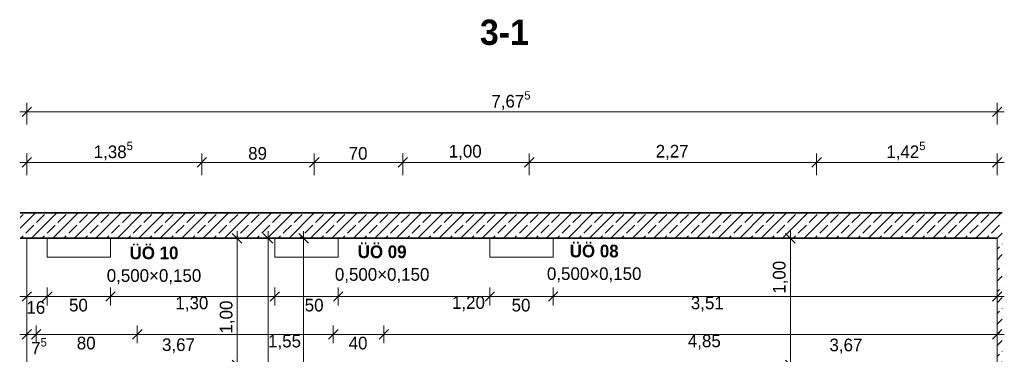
# Model space of a CAD drawing. Extents: x -22247 to 536407, y -187892 to 17509.
# Tile 40 of 75: x 272983 to 280770, y -181223 to -178577. Entities that reach past the tile are written whole.
import ezdxf

# ---------------------------------------------------------------- set-up
doc = ezdxf.new("R2010")
doc.units = 0
doc.header["$LTSCALE"] = 50
for name, color, linetype, lineweight in [('01 Allgemein Beschriftung', 7, 'Continuous', 25), ('01 Bemaßung einbauteile', 7, 'Continuous', 25), ('01AFU Allgemein Bemaßung', 7, 'Continuous', 25), ('20 Außenwände', 7, 'Continuous', 25), ('20 Dach Stb-Decke', 7, 'Continuous', 25), ('20 Fenster Texte', 7, 'Continuous', 25), ('20 Innenwände', 7, 'Continuous', 25)]:
    doc.layers.add(name, color=color, linetype=linetype, lineweight=lineweight)
doc.styles.add('ERSTELLTER_STIL_2', font='GOTHIC.TTF')
doc.styles.add('ERSTELLTER_STIL_3', font='txt')
pattern_1 = [(45, (273498.08, -184975.84), (-84.8528, 84.8528), []), (45, (273455.65, -184933.41), (-84.8528, 84.8528), [90, -30])]

# ---------------------------------------------------------------- blocks, each defined once
blk = doc.blocks.new('-D40')
at = {"layer": '01AFU Allgemein Bemaßung', "color": 7, "linetype": 'Continuous', "lineweight": 13, "ltscale": 0.00028561}
for p, q in [((275.2989, -180.3058), (275.1583, -180.3058)), ((275.2661, -180.3433), (275.1911, -180.2683)), ((275.2286, -182.8758), (275.2286, -180.3058)), ((275.2989, -182.8758), (275.1583, -182.8758)), ((275.1911, -182.8383), (275.2661, -182.9133))]:
    blk.add_line(p, q, dxfattribs=at)
at = {"layer": '01AFU Allgemein Bemaßung', "color": 7, "lineweight": 13, "ltscale": 0.00028561, "insert": (275.2086, -182.1702), "char_height": 0.1, "attachment_point": 7, "rotation": 90, "style": 'ERSTELLTER_STIL_2'}
blk.add_mtext('\\A1;{\\pql;\\fCentury Gothic|b0|i0|c0|p0;\\W1.000000;2,57}', dxfattribs=at)
blk = doc.blocks.new('-D41')
at = {"layer": '01AFU Allgemein Bemaßung', "color": 7, "linetype": 'Continuous', "lineweight": 13, "ltscale": 0.00028561}
for p, q in [((275.2286, -180.3058), (275.2286, -180.2496)), ((275.2989, -180.3058), (275.1583, -180.3058)), ((275.2661, -180.3433), (275.1911, -180.2683))]:
    blk.add_line(p, q, dxfattribs=at)
blk = doc.blocks.new('-D42')
at = {"layer": '01AFU Allgemein Bemaßung', "color": 7, "linetype": 'Continuous', "lineweight": 13, "ltscale": 0.00028561}
for p, q in [((273.0396, -180.8362), (273.0396, -180.6955)), ((273.2018, -180.8362), (273.2018, -180.6955)), ((272.9834, -180.7658), (273.0396, -180.7658)), ((273.0771, -180.7283), (273.0021, -180.8033)), ((273.0396, -180.7658), (273.2018, -180.7658)), ((273.2393, -180.7283), (273.1643, -180.8033))]:
    blk.add_line(p, q, dxfattribs=at)
at = {"layer": '01AFU Allgemein Bemaßung', "color": 7, "lineweight": 13, "ltscale": 0.00028561, "insert": (273.0366, -180.904), "char_height": 0.1, "attachment_point": 7, "style": 'ERSTELLTER_STIL_2'}
blk.add_mtext('\\A1;{\\pql;\\fCentury Gothic|b0|i0|c0|p0;\\W1.000000;16}', dxfattribs=at)
blk = doc.blocks.new('-D43')
at = {"layer": '01AFU Allgemein Bemaßung', "color": 7, "linetype": 'Continuous', "lineweight": 13, "ltscale": 0.00028561}
for p, q in [((273.2018, -180.8362), (273.2018, -180.6955)), ((273.7018, -180.8362), (273.7018, -180.6955)), ((273.2393, -180.7283), (273.1643, -180.8033)), ((273.2018, -180.7658), (273.7018, -180.7658)), ((273.7393, -180.7283), (273.6643, -180.8033))]:
    blk.add_line(p, q, dxfattribs=at)
at = {"layer": '01AFU Allgemein Bemaßung', "color": 7, "lineweight": 13, "ltscale": 0.00028561, "insert": (273.3735, -180.8858), "char_height": 0.1, "attachment_point": 7, "style": 'ERSTELLTER_STIL_2'}
blk.add_mtext('\\A1;{\\pql;\\fCentury Gothic|b0|i0|c0|p0;\\W1.000000;50}', dxfattribs=at)
blk = doc.blocks.new('-D44')
at = {"layer": '01AFU Allgemein Bemaßung', "color": 7, "linetype": 'Continuous', "lineweight": 13, "ltscale": 0.00028561}
for p, q in [((273.7018, -180.8362), (273.7018, -180.6955)), ((275.0018, -180.8362), (275.0018, -180.6955)), ((273.7393, -180.7283), (273.6643, -180.8033)), ((273.7018, -180.7658), (275.0018, -180.7658)), ((275.0393, -180.7283), (274.9643, -180.8033))]:
    blk.add_line(p, q, dxfattribs=at)
at = {"layer": '01AFU Allgemein Bemaßung', "color": 7, "lineweight": 13, "ltscale": 0.00028561, "insert": (274.2149, -180.8858), "char_height": 0.1, "attachment_point": 7, "style": 'ERSTELLTER_STIL_2'}
blk.add_mtext('\\A1;{\\pql;\\fCentury Gothic|b0|i0|c0|p0;\\W1.000000;1,30}', dxfattribs=at)
blk = doc.blocks.new('-D45')
at = {"layer": '01AFU Allgemein Bemaßung', "color": 7, "linetype": 'Continuous', "lineweight": 13, "ltscale": 0.00028561}
for p, q in [((275.0018, -180.8362), (275.0018, -180.6955)), ((275.5018, -180.8362), (275.5018, -180.6955)), ((275.0393, -180.7283), (274.9643, -180.8033)), ((275.0018, -180.7658), (275.5018, -180.7658)), ((275.5393, -180.7283), (275.4643, -180.8033))]:
    blk.add_line(p, q, dxfattribs=at)
at = {"layer": '01AFU Allgemein Bemaßung', "color": 7, "lineweight": 13, "ltscale": 0.00028561, "insert": (275.2376, -180.8858), "char_height": 0.1, "attachment_point": 7, "style": 'ERSTELLTER_STIL_2'}
blk.add_mtext('\\A1;{\\pql;\\fCentury Gothic|b0|i0|c0|p0;\\W1.000000;50}', dxfattribs=at)
blk = doc.blocks.new('-D46')
at = {"layer": '01AFU Allgemein Bemaßung', "color": 7, "linetype": 'Continuous', "lineweight": 13, "ltscale": 0.00028561}
for p, q in [((275.5018, -180.8362), (275.5018, -180.6955)), ((276.7018, -180.8362), (276.7018, -180.6955)), ((275.5393, -180.7283), (275.4643, -180.8033)), ((275.5018, -180.7658), (276.7018, -180.7658)), ((276.7393, -180.7283), (276.6643, -180.8033))]:
    blk.add_line(p, q, dxfattribs=at)
at = {"layer": '01AFU Allgemein Bemaßung', "color": 7, "lineweight": 13, "ltscale": 0.00028561, "insert": (276.4021, -180.8823), "char_height": 0.1, "attachment_point": 7, "style": 'ERSTELLTER_STIL_2'}
blk.add_mtext('\\A1;{\\pql;\\fCentury Gothic|b0|i0|c0|p0;\\W1.000000;1,20}', dxfattribs=at)
blk = doc.blocks.new('-D47')
at = {"layer": '01AFU Allgemein Bemaßung', "color": 7, "linetype": 'Continuous', "lineweight": 13, "ltscale": 0.00028561}
for p, q in [((276.7018, -180.8362), (276.7018, -180.6955)), ((277.2018, -180.8362), (277.2018, -180.6955)), ((276.7393, -180.7283), (276.6643, -180.8033)), ((276.7018, -180.7658), (277.2018, -180.7658)), ((277.2393, -180.7283), (277.1643, -180.8033))]:
    blk.add_line(p, q, dxfattribs=at)
at = {"layer": '01AFU Allgemein Bemaßung', "color": 7, "lineweight": 13, "ltscale": 0.00028561, "insert": (276.8735, -180.8858), "char_height": 0.1, "attachment_point": 7, "style": 'ERSTELLTER_STIL_2'}
blk.add_mtext('\\A1;{\\pql;\\fCentury Gothic|b0|i0|c0|p0;\\W1.000000;50}', dxfattribs=at)
blk = doc.blocks.new('-D48')
at = {"layer": '01AFU Allgemein Bemaßung', "color": 7, "linetype": 'Continuous', "lineweight": 13, "ltscale": 0.00028561}
for p, q in [((277.2018, -180.8362), (277.2018, -180.6955)), ((280.7136, -180.8362), (280.7136, -180.6955)), ((277.2393, -180.7283), (277.1643, -180.8033)), ((277.2018, -180.7658), (280.7136, -180.7658)), ((280.6761, -180.8033), (280.7511, -180.7283)), ((280.7136, -180.7658), (280.7699, -180.7658))]:
    blk.add_line(p, q, dxfattribs=at)
at = {"layer": '01AFU Allgemein Bemaßung', "color": 7, "lineweight": 13, "ltscale": 0.00028561, "insert": (278.2908, -180.8858), "char_height": 0.1, "attachment_point": 7, "style": 'ERSTELLTER_STIL_2'}
blk.add_mtext('\\A1;{\\pql;\\fCentury Gothic|b0|i0|c0|p0;\\W1.000000;3,51}', dxfattribs=at)
blk = doc.blocks.new('-D49')
at = {"layer": '01AFU Allgemein Bemaßung', "color": 7, "linetype": 'Continuous', "lineweight": 13, "ltscale": 0.00028561}
for p, q in [((273.0771, -181.0283), (273.0021, -181.1033)), ((273.0396, -181.1362), (273.0396, -180.9955)), ((273.1507, -181.0283), (273.0757, -181.1033)), ((273.1132, -181.1362), (273.1132, -180.9955)), ((272.9834, -181.0658), (273.0396, -181.0658)), ((273.0396, -181.0658), (273.1132, -181.0658))]:
    blk.add_line(p, q, dxfattribs=at)
at = {"layer": '01AFU Allgemein Bemaßung', "color": 7, "lineweight": 13, "ltscale": 0.00028561, "insert": (273.0742, -181.2539), "char_height": 0.1, "attachment_point": 7, "style": 'ERSTELLTER_STIL_2'}
blk.add_mtext('\\A1;{\\pql;\\fCentury Gothic|b0|i0|c0|p0;\\W1.000000;7\\fCentury Gothic|b0|i0|c0|p0;\\W1.000000;\\A1{\\H.66x;\\S5^  ;}}', dxfattribs=at)
blk = doc.blocks.new('-D50')
at = {"layer": '01AFU Allgemein Bemaßung', "color": 7, "linetype": 'Continuous', "lineweight": 13, "ltscale": 0.00028561}
for p, q in [((273.1507, -181.0283), (273.0757, -181.1033)), ((273.1132, -181.1362), (273.1132, -180.9955)), ((273.9507, -181.0283), (273.8757, -181.1033)), ((273.9132, -181.1362), (273.9132, -180.9955)), ((273.1132, -181.0658), (273.9132, -181.0658))]:
    blk.add_line(p, q, dxfattribs=at)
at = {"layer": '01AFU Allgemein Bemaßung', "color": 7, "lineweight": 13, "ltscale": 0.00028561, "insert": (273.435, -181.1858), "char_height": 0.1, "attachment_point": 7, "style": 'ERSTELLTER_STIL_2'}
blk.add_mtext('\\A1;{\\pql;\\fCentury Gothic|b0|i0|c0|p0;\\W1.000000;80}', dxfattribs=at)
blk = doc.blocks.new('-D51')
at = {"layer": '01AFU Allgemein Bemaßung', "color": 7, "linetype": 'Continuous', "lineweight": 13, "ltscale": 0.00028561}
for p, q in [((273.9507, -181.0283), (273.8757, -181.1033)), ((273.9132, -181.1362), (273.9132, -180.9955)), ((275.5007, -181.0283), (275.4257, -181.1033)), ((275.4632, -181.1362), (275.4632, -180.9955)), ((273.9132, -181.0658), (275.4632, -181.0658))]:
    blk.add_line(p, q, dxfattribs=at)
at = {"layer": '01AFU Allgemein Bemaßung', "color": 7, "lineweight": 13, "ltscale": 0.00028561, "insert": (274.9476, -181.1873), "char_height": 0.1, "attachment_point": 7, "style": 'ERSTELLTER_STIL_2'}
blk.add_mtext('\\A1;{\\pql;\\fCentury Gothic|b0|i0|c0|p0;\\W1.000000;1,55}', dxfattribs=at)
blk = doc.blocks.new('-D52')
at = {"layer": '01AFU Allgemein Bemaßung', "color": 7, "linetype": 'Continuous', "lineweight": 13, "ltscale": 0.00028561}
for p, q in [((275.5007, -181.0283), (275.4257, -181.1033)), ((275.4632, -181.1362), (275.4632, -180.9955)), ((275.9007, -181.0283), (275.8257, -181.1033)), ((275.8632, -181.1362), (275.8632, -180.9955)), ((275.4632, -181.0658), (275.8632, -181.0658))]:
    blk.add_line(p, q, dxfattribs=at)
at = {"layer": '01AFU Allgemein Bemaßung', "color": 7, "lineweight": 13, "ltscale": 0.00028561, "insert": (275.585, -181.1858), "char_height": 0.1, "attachment_point": 7, "style": 'ERSTELLTER_STIL_2'}
blk.add_mtext('\\A1;{\\pql;\\fCentury Gothic|b0|i0|c0|p0;\\W1.000000;40}', dxfattribs=at)
blk = doc.blocks.new('-D53')
at = {"layer": '01AFU Allgemein Bemaßung', "color": 7, "linetype": 'Continuous', "lineweight": 13, "ltscale": 0.00028561}
for p, q in [((275.9007, -181.0283), (275.8257, -181.1033)), ((275.8632, -181.1362), (275.8632, -180.9955)), ((280.6757, -181.1033), (280.7507, -181.0283)), ((280.7132, -181.1362), (280.7132, -180.9955)), ((275.8632, -181.0658), (280.7132, -181.0658)), ((280.7132, -181.0658), (280.7695, -181.0658))]:
    blk.add_line(p, q, dxfattribs=at)
at = {"layer": '01AFU Allgemein Bemaßung', "color": 7, "lineweight": 13, "ltscale": 0.00028561, "insert": (278.2674, -181.1858), "char_height": 0.1, "attachment_point": 7, "style": 'ERSTELLTER_STIL_2'}
blk.add_mtext('\\A1;{\\pql;\\fCentury Gothic|b0|i0|c0|p0;\\W1.000000;4,85}', dxfattribs=at)
blk = doc.blocks.new('-D56')
at = {"layer": '01AFU Allgemein Bemaßung', "color": 7, "linetype": 'Continuous', "lineweight": 13, "ltscale": 0.00028561}
for p, q in [((274.9476, -180.3058), (274.9476, -180.2496)), ((275.0179, -180.3058), (274.8773, -180.3058)), ((274.9851, -180.3433), (274.9101, -180.2683)), ((274.9476, -183.7758), (274.9476, -180.3058)), ((274.9101, -183.7383), (274.9851, -183.8133)), ((275.0179, -183.7758), (274.8773, -183.7758))]:
    blk.add_line(p, q, dxfattribs=at)
at = {"layer": '01AFU Allgemein Bemaßung', "color": 7, "lineweight": 13, "ltscale": 0.00028561, "insert": (274.9276, -182.1737), "char_height": 0.1, "attachment_point": 7, "rotation": 90, "style": 'ERSTELLTER_STIL_2'}
blk.add_mtext('\\A1;{\\pql;\\fCentury Gothic|b0|i0|c0|p0;\\W1.000000;3,47}', dxfattribs=at)
blk = doc.blocks.new('-D60')
at = {"layer": '01 Bemaßung einbauteile', "color": 200, "linetype": 'Continuous', "lineweight": 18, "ltscale": 0.00105, "true_color": 0xd600ff}
for p, q in [((274.7021, -180.3058), (274.7021, -180.2496)), ((274.7724, -180.3058), (274.6021, -180.3058)), ((274.7396, -180.3433), (274.6646, -180.2683)), ((274.7021, -181.3058), (274.7021, -180.3058)), ((274.6646, -181.2683), (274.7396, -181.3433)), ((274.7724, -181.3058), (274.6021, -181.3058))]:
    blk.add_line(p, q, dxfattribs=at)
at = {"layer": '01 Bemaßung einbauteile', "color": 200, "lineweight": 18, "ltscale": 0.00105, "true_color": 0xd600ff, "insert": (274.6843, -181.0588), "char_height": 0.1, "attachment_point": 7, "rotation": 90, "style": 'ERSTELLTER_STIL_2'}
blk.add_mtext('\\A1;{\\pql;\\fCentury Gothic|b0|i0|c0|p0;\\W1.000000;1,00}', dxfattribs=at)
blk = doc.blocks.new('-D67')
at = {"layer": '01 Bemaßung einbauteile', "color": 200, "linetype": 'Continuous', "lineweight": 18, "ltscale": 0.00105, "true_color": 0xd600ff}
for p, q in [((279.0782, -180.3058), (279.0782, -180.2496)), ((279.1782, -180.3058), (279.0079, -180.3058)), ((279.1157, -180.3433), (279.0407, -180.2683)), ((279.0782, -181.3058), (279.0782, -180.3058)), ((279.0407, -181.2683), (279.1157, -181.3433)), ((279.1782, -181.3058), (279.0079, -181.3058))]:
    blk.add_line(p, q, dxfattribs=at)
at = {"layer": '01 Bemaßung einbauteile', "color": 200, "lineweight": 18, "ltscale": 0.00105, "true_color": 0xd600ff, "insert": (279.0582, -180.7444), "char_height": 0.1, "attachment_point": 7, "rotation": 90, "style": 'ERSTELLTER_STIL_2'}
blk.add_mtext('\\A1;{\\pql;\\fCentury Gothic|b0|i0|c0|p0;\\W1.000000;1,00}', dxfattribs=at)
blk = doc.blocks.new('-D68')
at = {"layer": '01 Bemaßung einbauteile', "color": 200, "linetype": 'Continuous', "lineweight": 18, "ltscale": 0.00105, "true_color": 0xd600ff}
for p, q in [((272.9834, -179.7058), (273.0396, -179.7058)), ((273.0771, -179.6683), (273.0021, -179.7433)), ((273.0396, -179.8058), (273.0396, -179.6355)), ((273.0396, -179.7058), (274.4236, -179.7058)), ((274.4611, -179.6683), (274.3861, -179.7433)), ((274.4236, -179.8058), (274.4236, -179.6355))]:
    blk.add_line(p, q, dxfattribs=at)
at = {"layer": '01 Bemaßung einbauteile', "color": 200, "lineweight": 18, "ltscale": 0.00105, "true_color": 0xd600ff, "insert": (273.5689, -179.701), "char_height": 0.1, "attachment_point": 7, "style": 'ERSTELLTER_STIL_2'}
blk.add_mtext('\\A1;{\\pql;\\fCentury Gothic|b0|i0|c0|p0;\\W1.000000;1,38\\fCentury Gothic|b0|i0|c0|p0;\\W1.000000;\\A1{\\H.66x;\\S5^  ;}}', dxfattribs=at)
blk = doc.blocks.new('-D69')
at = {"layer": '01 Bemaßung einbauteile', "color": 200, "linetype": 'Continuous', "lineweight": 18, "ltscale": 0.00105, "true_color": 0xd600ff}
for p, q in [((274.4611, -179.6683), (274.3861, -179.7433)), ((274.4236, -179.8058), (274.4236, -179.6355)), ((274.4236, -179.7058), (275.3132, -179.7058)), ((275.3507, -179.6683), (275.2757, -179.7433)), ((275.3132, -179.8058), (275.3132, -179.6355))]:
    blk.add_line(p, q, dxfattribs=at)
at = {"layer": '01 Bemaßung einbauteile', "color": 200, "lineweight": 18, "ltscale": 0.00105, "true_color": 0xd600ff, "insert": (274.7902, -179.6858), "char_height": 0.1, "attachment_point": 7, "style": 'ERSTELLTER_STIL_2'}
blk.add_mtext('\\A1;{\\pql;\\fCentury Gothic|b0|i0|c0|p0;\\W1.000000;89}', dxfattribs=at)
blk = doc.blocks.new('-D70')
at = {"layer": '01 Bemaßung einbauteile', "color": 200, "linetype": 'Continuous', "lineweight": 18, "ltscale": 0.00105, "true_color": 0xd600ff}
for p, q in [((275.3507, -179.6683), (275.2757, -179.7433)), ((275.3132, -179.8058), (275.3132, -179.6355)), ((275.3132, -179.7058), (276.0132, -179.7058)), ((276.0507, -179.6683), (275.9757, -179.7433)), ((276.0132, -179.8058), (276.0132, -179.6355))]:
    blk.add_line(p, q, dxfattribs=at)
at = {"layer": '01 Bemaßung einbauteile', "color": 200, "lineweight": 18, "ltscale": 0.00105, "true_color": 0xd600ff, "insert": (275.585, -179.6858), "char_height": 0.1, "attachment_point": 7, "style": 'ERSTELLTER_STIL_2'}
blk.add_mtext('\\A1;{\\pql;\\fCentury Gothic|b0|i0|c0|p0;\\W1.000000;70}', dxfattribs=at)
blk = doc.blocks.new('-D71')
at = {"layer": '01 Bemaßung einbauteile', "color": 200, "linetype": 'Continuous', "lineweight": 18, "ltscale": 0.00105, "true_color": 0xd600ff}
for p, q in [((276.0507, -179.6683), (275.9757, -179.7433)), ((276.0132, -179.8058), (276.0132, -179.6355)), ((276.0132, -179.7058), (277.0137, -179.7058)), ((277.0512, -179.6683), (276.9762, -179.7433)), ((277.0137, -179.8058), (277.0137, -179.6355))]:
    blk.add_line(p, q, dxfattribs=at)
at = {"layer": '01 Bemaßung einbauteile', "color": 200, "lineweight": 18, "ltscale": 0.00105, "true_color": 0xd600ff, "insert": (276.3766, -179.6858), "char_height": 0.1, "attachment_point": 7, "style": 'ERSTELLTER_STIL_2'}
blk.add_mtext('\\A1;{\\pql;\\fCentury Gothic|b0|i0|c0|p0;\\W1.000000;1,00}', dxfattribs=at)
blk = doc.blocks.new('-D72')
at = {"layer": '01 Bemaßung einbauteile', "color": 200, "linetype": 'Continuous', "lineweight": 18, "ltscale": 0.00105, "true_color": 0xd600ff}
for p, q in [((277.0512, -179.6683), (276.9762, -179.7433)), ((277.0137, -179.8058), (277.0137, -179.6355)), ((277.0137, -179.7058), (279.2858, -179.7058)), ((279.3233, -179.6683), (279.2483, -179.7433)), ((279.2858, -179.8058), (279.2858, -179.6355))]:
    blk.add_line(p, q, dxfattribs=at)
at = {"layer": '01 Bemaßung einbauteile', "color": 200, "lineweight": 18, "ltscale": 0.00105, "true_color": 0xd600ff, "insert": (278.0129, -179.6858), "char_height": 0.1, "attachment_point": 7, "style": 'ERSTELLTER_STIL_2'}
blk.add_mtext('\\A1;{\\pql;\\fCentury Gothic|b0|i0|c0|p0;\\W1.000000;2,27}', dxfattribs=at)
blk = doc.blocks.new('-D73')
at = {"layer": '01 Bemaßung einbauteile', "color": 200, "linetype": 'Continuous', "lineweight": 18, "ltscale": 0.00105, "true_color": 0xd600ff}
for p, q in [((279.3233, -179.6683), (279.2483, -179.7433)), ((279.2858, -179.8058), (279.2858, -179.6355)), ((279.2858, -179.7058), (280.7132, -179.7058)), ((280.6757, -179.7433), (280.7507, -179.6683)), ((280.7132, -179.8058), (280.7132, -179.6355)), ((280.7132, -179.7058), (280.7695, -179.7058))]:
    blk.add_line(p, q, dxfattribs=at)
at = {"layer": '01 Bemaßung einbauteile', "color": 200, "lineweight": 18, "ltscale": 0.00105, "true_color": 0xd600ff, "insert": (279.8368, -179.701), "char_height": 0.1, "attachment_point": 7, "style": 'ERSTELLTER_STIL_2'}
blk.add_mtext('\\A1;{\\pql;\\fCentury Gothic|b0|i0|c0|p0;\\W1.000000;1,42\\fCentury Gothic|b0|i0|c0|p0;\\W1.000000;\\A1{\\H.66x;\\S5^  ;}}', dxfattribs=at)
blk = doc.blocks.new('-D74')
at = {"layer": '01AFU Allgemein Bemaßung', "color": 7, "linetype": 'Continuous', "lineweight": 13, "ltscale": 0.00028561}
for p, q in [((273.0396, -179.4058), (273.0396, -179.2355)), ((280.7132, -179.4058), (280.7132, -179.2355)), ((272.9834, -179.3058), (273.0396, -179.3058)), ((273.0771, -179.2683), (273.0021, -179.3433)), ((273.0396, -179.3058), (280.7132, -179.3058)), ((280.6757, -179.3433), (280.7507, -179.2683)), ((280.7132, -179.3058), (280.7695, -179.3058))]:
    blk.add_line(p, q, dxfattribs=at)
at = {"layer": '01AFU Allgemein Bemaßung', "color": 7, "lineweight": 13, "ltscale": 0.00028561, "insert": (276.7137, -179.301), "char_height": 0.1, "attachment_point": 7, "style": 'ERSTELLTER_STIL_2'}
blk.add_mtext('\\A1;{\\pql;\\fCentury Gothic|b0|i0|c0|p0;\\W1.000000;7,67\\fCentury Gothic|b0|i0|c0|p0;\\W1.000000;\\A1{\\H.66x;\\S5^  ;}}', dxfattribs=at)

msp = doc.modelspace()

# ---------------------------------------------------------------- hatches: boundary and pattern name
at = {"layer": '20 Außenwände', "linetype": 'Continuous', "lineweight": 13, "ltscale": 0.00028561, "true_color": 0x000100}
h = msp.add_hatch(dxfattribs=at)
h.set_pattern_fill('Beton_Stahlbeton_0001', color=98, scale=1000, style=0, pattern_type=2)
h.set_pattern_definition(pattern_1)
h.paths.add_polyline_path([(280713.2, -185275.8), (280754.1, -185275.8), (280754.1, -180305.8), (280713.2, -180305.8)])
at = {"layer": '20 Dach Stb-Decke', "linetype": 'Continuous', "lineweight": 13, "ltscale": 0.00028561, "true_color": 0x000100}
h = msp.add_hatch(dxfattribs=at)
h.set_pattern_fill('Beton_Stahlbeton_0001', color=98, scale=1000, style=0, pattern_type=2)
h.set_pattern_definition(pattern_1)
h.paths.add_polyline_path([(272987.8, -180105.8), (272987.8, -180305.8), (280754.1, -180305.8), (280754.1, -180105.8)])

# ---------------------------------------------------------------- linework, layer by layer
at = {"layer": '20 Außenwände', "color": 7, "linetype": 'Continuous', "lineweight": 18, "ltscale": 0.00105}
msp.add_line((280713.2, -180305.8), (280713.2, -185275.8), dxfattribs=at)
at = {"layer": '20 Dach Stb-Decke', "color": 7, "linetype": 'Continuous', "lineweight": 35, "ltscale": 0.015006}
for p, q in [((280713.2, -180105.8), (272987.8, -180105.8)), ((280754.1, -180105.8), (280713.2, -180105.8)), ((280713.2, -180305.8), (272987.8, -180305.8))]:
    msp.add_line(p, q, dxfattribs=at)
at = {"layer": '20 Innenwände', "color": 7, "linetype": 'Continuous', "lineweight": 18, "ltscale": 0.00105}
for p, q in [((273039.6, -185125.8), (273039.6, -180305.8)), ((273201.8, -180455.8), (273201.8, -180305.8)), ((273701.8, -180305.8), (273701.8, -180455.8)), ((275001.8, -180455.8), (275001.8, -180305.8)), ((275501.8, -180305.8), (275501.8, -180455.8)), ((276701.8, -180455.8), (276701.8, -180305.8)), ((277201.8, -180305.8), (277201.8, -180455.8)), ((273701.8, -180455.8), (273201.8, -180455.8)), ((275501.8, -180455.8), (275001.8, -180455.8)), ((277201.8, -180455.8), (276701.8, -180455.8))]:
    msp.add_line(p, q, dxfattribs=at)

# ---------------------------------------------------------------- block references
at = {"layer": '01 Bemaßung einbauteile', "color": 200, "linetype": 'Continuous', "lineweight": 18, "ltscale": 0.00105, "true_color": 0xd600ff, "xscale": 1000, "yscale": 1000, "zscale": 1000}
for name in ['-D68', '-D73', '-D69', '-D70', '-D71', '-D72', '-D60', '-D67']:
    msp.add_blockref(name, (0, 0), dxfattribs=at)
at = {"layer": '01AFU Allgemein Bemaßung', "color": 7, "linetype": 'Continuous', "lineweight": 13, "ltscale": 0.00028561, "xscale": 1000, "yscale": 1000, "zscale": 1000}
for name in ['-D74', '-D56', '-D41', '-D40', '-D42', '-D43', '-D44', '-D45', '-D46', '-D47', '-D48', '-D49', '-D50', '-D51', '-D52', '-D53']:
    msp.add_blockref(name, (0, 0), dxfattribs=at)

# ---------------------------------------------------------------- texts
at = {"layer": '01 Allgemein Beschriftung', "color": 1, "linetype": 'Continuous', "lineweight": 18, "ltscale": 0.00105, "true_color": 0xf50000, "insert": (276623.3, -178678), "char_height": 200, "attachment_point": 4, "style": 'ERSTELLTER_STIL_3'}
msp.add_mtext('\\A1;{\\fCentury Gothic|b1|i0|c0|p0;\\W1;3-1}', dxfattribs=at)
at = {"layer": '01 Bemaßung einbauteile', "color": 200, "lineweight": 18, "ltscale": 0.00105, "true_color": 0xd600ff, "char_height": 100, "attachment_point": 7, "style": 'ERSTELLTER_STIL_2'}
for insert in [(274109, -181215.8), (279387.4, -181217.9)]:
    msp.add_mtext('\\A1;{\\fCentury Gothic|b0|i0|c0|p0;\\W1;3,67}', dxfattribs=dict(at, insert=insert))
at = {"layer": '20 Fenster Texte', "color": 7, "linetype": 'Continuous', "lineweight": 13, "ltscale": 0.00028561, "char_height": 100, "attachment_point": 8, "line_spacing_factor": 1.073723, "style": 'ERSTELLTER_STIL_3'}
for s, insert in [('\\A1;{\\fCentury Gothic|b1|i0|c0|p0;\\W1;ÜÖ 10\\P\\fCentury Gothic|b0|i0|c0|p0;\\W1;0,500×0,150}', (274045.5, -180668.8)), ('\\A1;{\\fCentury Gothic|b1|i0|c0|p0;\\W1;ÜÖ 09\\P\\fCentury Gothic|b0|i0|c0|p0;\\W1;0,500×0,150}', (275849.6, -180660.2)), ('\\A1;{\\fCentury Gothic|b1|i0|c0|p0;\\W1;ÜÖ 08\\P\\fCentury Gothic|b0|i0|c0|p0;\\W1;0,500×0,150}', (277526.6, -180654.2))]:
    msp.add_mtext(s, dxfattribs=dict(at, insert=insert))

doc.saveas('drawing.dxf')
